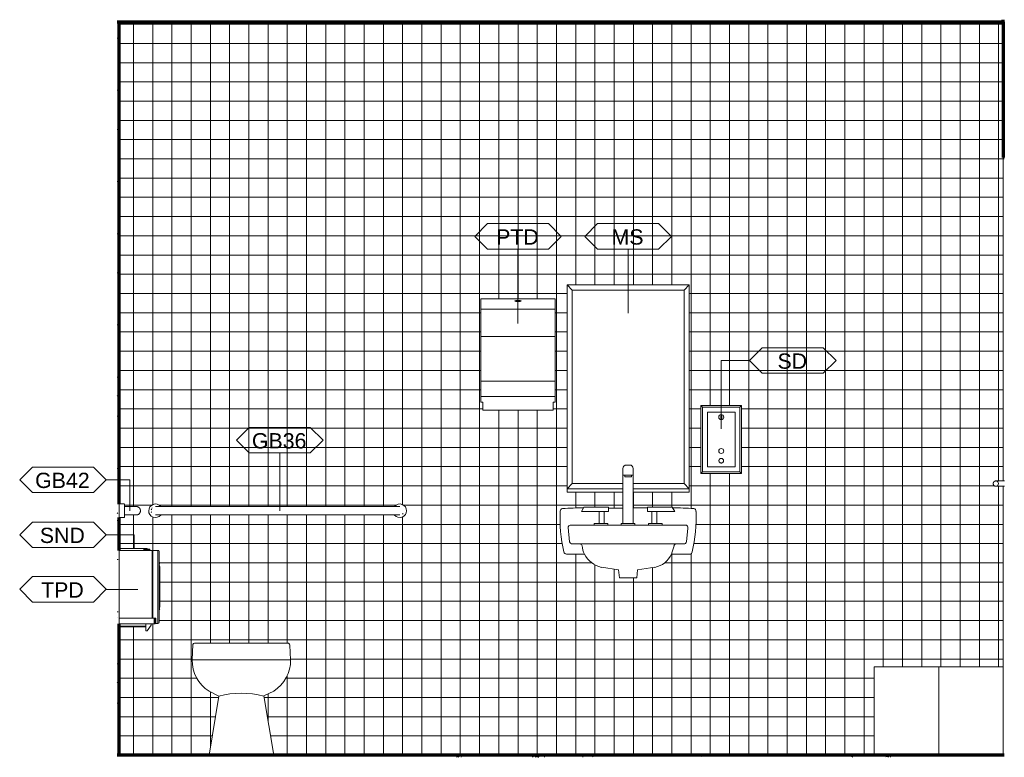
# Model space of a CAD drawing. Header units: inches. Extents: x -3505 to -389, y -427 to 2951.
# Tile 1 of 18: x -1145 to -1000, y 0 to 108. Entities that reach past the tile are written whole.
import ezdxf

# ---------------------------------------------------------------- set-up
doc = ezdxf.new("R2010")
doc.units = ezdxf.units.IN
doc.header["$MEASUREMENT"] = 0
for name, color, linetype, lineweight in [('A-CLNG', 13, 'Continuous', 18), ('A-DOOR', 31, 'Continuous', 13), ('A-FLOR', 192, 'Continuous', 13), ('A-FLOR-PATT', 8, 'Continuous', 70), ('A-GENM', 13, 'Continuous', 9), ('A-WALL-PATT', 111, 'Continuous', 50), ('I-WALL', 2, 'Continuous', 13), ('P-SANR-FIXT', 6, 'Continuous', 9), ('Q-SPCQ', 91, 'Continuous', 9), ('Q-SPCQ-IDEN', 132, 'Continuous', 9), ('S-FNDN', 32, 'Continuous', 18)]:
    doc.layers.add(name, color=color, linetype=linetype, lineweight=lineweight)
doc.styles.add('Arial', font='arial.ttf', dxfattribs={"height": 7})
pattern_1 = [(50, (1688.1657, 0), (6.885997, -0.602097), [0.72, -7.92]), (355, (1688.166, 0), (-1.331756, 7.220547), [0.576, -6.336]), (100.451, (1688.74, -0.05), (5.553629, 6.618191), [0.612, -6.731]), (46.184, (1688.166, 1.92), (10.245642, -1.588925), [1.08, -11.88]), (96.636, (1689.02, 1.788), (8.97244, 9.35152), [0.918, -10.096]), (351.184, (1688.166, 1.92), (8.9732, 9.35123), [0.864, -9.504]), (21, (1689.1257, 1.44), (5.730726, -3.865003), [0.72, -7.92]), (326, (1689.126, 1.44), (2.33581, 6.96088), [0.576, -6.336]), (71.451, (1689.604, 1.118), (8.065876, 3.095948), [0.612, -6.731]), (37.5, (1688.1657, 0), (0.116866, 3.1954784), [0.317, -5.942, 0.317, -6.115, -6.36]), (37.5, (1688.1657, 0), (0.116866, 3.1954784), [-12.691, 0.317, -6.043]), (7.5, (1688.1657, 0), (2.52543, 3.7860247), [0.317, -3.35, 0.317, -5.798, -2.424]), (7.5, (1688.1657, 0), (2.52543, 3.7860247), [-9.782, 0.317, -2.107]), (327.5, (1686.0247, 0), (5.1243685, -0.2161763), [0.317, -2.083, 0.317, -7.171, -9.936]), (327.5, (1686.0247, 0), (5.1243685, -0.2161763), [-9.888, 0.317, -9.619]), (317.5, (1685.0647, 0), (5.598326, 0.96141), [0.317, -2.803, 0.317, -4.656, -7.056]), (317.5, (1685.0647, 0), (5.598326, 0.96141), [-8.093, 0.317, -6.739])]
pattern_2 = [(0, (1688.1657, 0), (7.68, 1.92), [0.317, -5.443, 0.317, -5.443, -30.72]), (0, (1688.1657, 0), (7.68, 1.92), [-11.52, 0.317, -11.203, 0.317, -5.443, -13.44]), (0, (1688.1657, 0), (7.68, 1.92), [-28.8, 0.317, -3.523, 0.317, -9.283]), (120, (1691.0457, 0.96), (-5.5027688, 5.6910751), [0.317, -5.443, 0.317, -5.443, -30.72]), (120, (1691.0457, 0.96), (-5.5027688, 5.6910751), [-11.52, 0.317, -11.203, 0.317, -5.443, -13.44]), (120, (1691.0457, 0.96), (-5.5027688, 5.6910751), [-28.8, 0.317, -3.523, 0.317, -9.283]), (240, (1692.0057, 4.8), (-2.1772312, -7.6110751), [0.317, -5.443, 0.317, -5.443, -30.72]), (240, (1692.0057, 4.8), (-2.1772312, -7.6110751), [-11.52, 0.317, -11.203, 0.317, -5.443, -13.44]), (240, (1692.0057, 4.8), (-2.1772312, -7.6110751), [-28.8, 0.317, -3.523, 0.317, -9.283])]

# ---------------------------------------------------------------- blocks, each defined once
blk = doc.blocks.new('CSA-Toilet-Tankless-2D - Toilet Floor Mounted - Floor-323344-TOILET - NORTH ELEVATION')
at = {"layer": 'P-SANR-FIXT'}
for p, q in [((-2807.35, 14.05), (-2807.24, 16.28)), ((-2807.24, 16.28), (-2807.35, 14.05)), ((-2807.01, 16.51), (-2793.26, 16.51)), ((-2793.28, 16.51), (-2807.01, 16.51)), ((-2792.97, 16.22), (-2792.84, 14.05)), ((-2792.84, 14.05), (-2792.97, 16.22)), ((-2792.84, 14.05), (-2807.35, 14.05)), ((-2803.43, 8.69), (-2804.87, 9.45)), ((-2804.87, 9.45), (-2803.43, 8.69)), ((-2795.32, 9.45), (-2796.79, 8.72)), ((-2796.79, 8.72), (-2795.32, 9.45)), ((-2796.79, 8.72), (-2795.34, 0)), ((-2795.34, 0), (-2796.79, 8.72)), ((-2804.84, 0), (-2803.43, 8.69)), ((-2803.43, 8.69), (-2804.84, 0))]:
    blk.add_line(p, q, dxfattribs=at)
for centre, radius, start, end in [((-2807.01, 16.28), 0.236, 90, 179.9762), ((-2807.01, 16.28), 0.236, 90, 179.9762), ((-2793.28, 16.2), 0.316, 5.0028, 90), ((-2793.26, 16.22), 0.289, 360, 90), ((-2802.07, 13.92), 5.28, 178.686, 237.9928), ((-2802.07, 13.92), 5.28, 178.686, 237.9928), ((-2798.2, 13.97), 5.36, 302.5194, 0.7555), ((-2798.2, 13.97), 5.36, 302.5194, 0.7555), ((-2800.06, -3.81), 12.94, 75.364, 105.0891)]:
    blk.add_arc(centre, radius, start, end, dxfattribs=at)
blk = doc.blocks.new('5R Sink-2D - CSA-Sink-2D-304063-TOILET - NORTH ELEVATION')
at = {"layer": 'P-SANR-FIXT'}
for p, q in [((-2743.87, 36.39), (-2743.87, 42.23)), ((-2743.87, 42.23), (-2743.87, 34.14)), ((-2743.37, 42.73), (-2742.87, 42.73)), ((-2742.87, 42.73), (-2743.37, 42.73)), ((-2742.37, 42.23), (-2742.37, 36.41)), ((-2742.37, 34.14), (-2742.37, 42.23)), ((-2742.37, 41.23), (-2743.87, 41.23)), ((-2743.62, 40.98), (-2743.62, 41.23)), ((-2742.62, 40.98), (-2743.62, 40.98)), ((-2742.62, 41.23), (-2742.62, 40.98)), ((-2752.79, 36.32), (-2749.67, 36.44)), ((-2749.99, 35.89), (-2749.62, 36.53)), ((-2749.67, 36.44), (-2749.62, 36.53)), ((-2749.62, 36.53), (-2745.99, 36.53)), ((-2749.62, 36.53), (-2745.99, 36.53)), ((-2745.99, 36.53), (-2745.99, 36.39)), ((-2745.99, 35.89), (-2745.99, 36.53)), ((-2745.99, 36.39), (-2743.87, 36.39)), ((-2743.87, 36.39), (-2745.99, 36.39)), ((-2742.37, 36.41), (-2740.24, 36.41)), ((-2740.24, 36.41), (-2742.37, 36.41)), ((-2740.24, 36.41), (-2740.24, 36.53)), ((-2740.24, 36.53), (-2736.62, 36.53)), ((-2740.24, 35.89), (-2740.24, 36.53)), ((-2736.62, 36.53), (-2740.24, 36.53)), ((-2736.62, 36.53), (-2736.57, 36.44)), ((-2736.24, 35.89), (-2736.62, 36.53)), ((-2736.57, 36.44), (-2733.44, 36.32)), ((-2745.99, 35.89), (-2749.99, 35.89)), ((-2747.37, 34.14), (-2747.37, 35.89)), ((-2747.37, 34.14), (-2747.37, 34.89)), ((-2746.62, 34.14), (-2746.62, 35.89)), ((-2746.62, 34.14), (-2746.62, 34.89)), ((-2740.24, 35.89), (-2736.24, 35.89)), ((-2739.62, 34.14), (-2739.62, 35.89)), ((-2738.87, 34.14), (-2738.87, 35.89)), ((-2751.74, 31.42), (-2751.94, 33.51)), ((-2751.65, 33.89), (-2734.65, 33.89)), ((-2748.12, 34.14), (-2746.12, 34.14)), ((-2748.12, 33.89), (-2748.12, 34.14)), ((-2746.12, 34.14), (-2746.12, 33.89)), ((-2744.12, 34.14), (-2742.12, 34.14)), ((-2744.12, 34.14), (-2744.12, 33.89)), ((-2742.12, 33.89), (-2742.12, 34.14)), ((-2740.12, 34.14), (-2740.12, 33.89)), ((-2738.12, 34.14), (-2740.12, 34.14)), ((-2738.12, 33.89), (-2738.12, 34.14)), ((-2734.32, 33.42), (-2734.53, 31.43)), ((-2734.91, 31.13), (-2751.35, 31.13)), ((-2749.54, 29.63), (-2752.18, 29.63)), ((-2752.18, 29.63), (-2749.54, 29.63)), ((-2734.06, 29.63), (-2736.73, 29.63)), ((-2736.73, 29.63), (-2734.06, 29.63)), ((-2744.54, 27.31), (-2747.03, 27.67)), ((-2747.03, 27.67), (-2744.54, 27.31)), ((-2739.2, 27.67), (-2741.72, 27.31)), ((-2741.72, 27.31), (-2739.2, 27.67)), ((-2744.4, 26.14), (-2744.54, 27.31)), ((-2744.54, 27.31), (-2744.4, 26.14)), ((-2741.84, 26.14), (-2744.4, 26.14)), ((-2744.4, 26.14), (-2741.84, 26.14)), ((-2741.72, 27.31), (-2741.84, 26.14)), ((-2741.84, 26.14), (-2741.72, 27.31))]:
    blk.add_line(p, q, dxfattribs=at)
for centre, radius, start, end in [((-2743.37, 42.23), 0.5, 90, 180), ((-2743.37, 42.23), 0.5, 90, 180), ((-2742.87, 42.23), 0.5, 360, 90), ((-2742.87, 42.23), 0.5, 360, 90), ((-2752.71, 35.92), 0.412, 102.3169, 177.1544), ((-2752.71, 35.92), 0.412, 102.3135, 177.1578), ((-2743.44, -168.7), 205.24, 91.7379, 92.6113), ((-2742.79, -168.7), 205.24, 87.3887, 88.2621), ((-2733.45, 35.98), 0.343, 348.5442, 87.8254), ((-2733.46, 35.98), 0.345, 348.9809, 87.3887), ((-2731.25, 34.85), 21.89, 177.1544, 192.9411), ((-2731.24, 34.85), 21.9, 177.1578, 192.9377), ((-2755.27, 34.98), 22.18, 346.8913, 2.4033), ((-2755.27, 34.98), 22.18, 346.8913, 2.4033), ((-2751.59, 33.55), 0.352, 99.1919, 185.616), ((-2734.65, 33.55), 0.346, 339.07, 90), ((-2751.35, 31.52), 0.395, 194.9177, 270), ((-2750.37, 30.66), 0.518, 19.6639, 64.5819), ((-2746.51, 31.13), 3.39, 185.1277, 206.375), ((-2747.35, 33.68), 11.36, 339.1186, 345.4944), ((-2735.97, 30.77), 0.389, 115.0255, 171.3207), ((-2734.88, 31.47), 0.347, 264.3507, 354), ((-2752.18, 30.05), 0.424, 193.7406, 270), ((-2752.18, 30.04), 0.416, 192.9377, 270.8029), ((-2746.25, 31.26), 3.68, 206.375, 257.6538), ((-2746.25, 31.26), 3.68, 206.375, 257.6538), ((-2739.85, 31.02), 3.42, 281.0268, 335.9401), ((-2739.85, 31.02), 3.42, 281.0268, 335.9401), ((-2734, 29.94), 0.321, 259.1111, 1.3056), ((-2734, 29.94), 0.321, 259.1111, 1.3056)]:
    blk.add_arc(centre, radius, start, end, dxfattribs=at)
blk = doc.blocks.new('Door-Passage-Single-Flush - 36_ x 84_-580149-TOILET - NORTH ELEVATION')
at = {"layer": 'A-DOOR', "lineweight": 9}
for p, q in [((-2687.68, 40.39), (-2688.34, 40.39)), ((-2688.34, 39.61), (-2687.68, 39.61))]:
    blk.add_line(p, q, dxfattribs=at)
at = {"layer": 'A-DOOR', "lineweight": 9, "flags": 128}
for points in [[(-2689.32, 40), (-2689.32, 40.02), (-2689.32, 40.03), (-2689.32, 40.05), (-2689.32, 40.06), (-2689.32, 40.08), (-2689.31, 40.09), (-2689.31, 40.11), (-2689.3, 40.12), (-2689.3, 40.14), (-2689.29, 40.15), (-2689.29, 40.17), (-2689.28, 40.18), (-2689.27, 40.2), (-2689.26, 40.21), (-2689.25, 40.22), (-2689.25, 40.24), (-2689.24, 40.25), (-2689.23, 40.26), (-2689.21, 40.27), (-2689.2, 40.28), (-2689.19, 40.29), (-2689.18, 40.3), (-2689.17, 40.31), (-2689.16, 40.32), (-2689.14, 40.33), (-2689.13, 40.34), (-2689.11, 40.35), (-2689.1, 40.35), (-2689.09, 40.36), (-2689.07, 40.37), (-2689.06, 40.37), (-2689.04, 40.38), (-2689.03, 40.38), (-2689.01, 40.38), (-2689, 40.39), (-2688.98, 40.39), (-2688.96, 40.39), (-2688.95, 40.39), (-2688.93, 40.39)], [(-2688.93, 39.61), (-2688.94, 39.61), (-2688.96, 39.61), (-2688.98, 39.61), (-2688.99, 39.61), (-2689.01, 39.61), (-2689.02, 39.62), (-2689.04, 39.62), (-2689.05, 39.63), (-2689.07, 39.63), (-2689.08, 39.64), (-2689.1, 39.64), (-2689.11, 39.65), (-2689.12, 39.66), (-2689.14, 39.67), (-2689.15, 39.68), (-2689.16, 39.68), (-2689.18, 39.69), (-2689.19, 39.7), (-2689.2, 39.71), (-2689.21, 39.73), (-2689.22, 39.74), (-2689.23, 39.75), (-2689.24, 39.76), (-2689.25, 39.77), (-2689.26, 39.79), (-2689.27, 39.8), (-2689.28, 39.81), (-2689.28, 39.83), (-2689.29, 39.84), (-2689.3, 39.86), (-2689.3, 39.87), (-2689.31, 39.89), (-2689.31, 39.9), (-2689.31, 39.92), (-2689.32, 39.93), (-2689.32, 39.95), (-2689.32, 39.96), (-2689.32, 39.98), (-2689.32, 40)], [(-2688.93, 40.39), (-2688.92, 40.39), (-2688.92, 40.39), (-2688.92, 40.39), (-2688.91, 40.39), (-2688.91, 40.39), (-2688.9, 40.39), (-2688.89, 40.39), (-2688.88, 40.39), (-2688.87, 40.39), (-2688.86, 40.39), (-2688.85, 40.39), (-2688.84, 40.39), (-2688.83, 40.39), (-2688.81, 40.39), (-2688.8, 40.39), (-2688.78, 40.39), (-2688.77, 40.39), (-2688.75, 40.39), (-2688.73, 40.39), (-2688.71, 40.39), (-2688.7, 40.39), (-2688.68, 40.39), (-2688.66, 40.39), (-2688.64, 40.39), (-2688.62, 40.39), (-2688.6, 40.39), (-2688.57, 40.39), (-2688.55, 40.39), (-2688.53, 40.39), (-2688.51, 40.39), (-2688.49, 40.39), (-2688.46, 40.39), (-2688.44, 40.39), (-2688.42, 40.39), (-2688.39, 40.39), (-2688.37, 40.39), (-2688.35, 40.39), (-2688.34, 40.39)], [(-2688.34, 39.61), (-2688.36, 39.61), (-2688.39, 39.61), (-2688.41, 39.61), (-2688.43, 39.61), (-2688.46, 39.61), (-2688.48, 39.61), (-2688.5, 39.61), (-2688.52, 39.61), (-2688.55, 39.61), (-2688.57, 39.61), (-2688.59, 39.61), (-2688.61, 39.61), (-2688.63, 39.61), (-2688.65, 39.61), (-2688.67, 39.61), (-2688.69, 39.61), (-2688.71, 39.61), (-2688.73, 39.61), (-2688.75, 39.61), (-2688.76, 39.61), (-2688.78, 39.61), (-2688.79, 39.61), (-2688.81, 39.61), (-2688.82, 39.61), (-2688.84, 39.61), (-2688.85, 39.61), (-2688.86, 39.61), (-2688.87, 39.61), (-2688.88, 39.61), (-2688.89, 39.61), (-2688.9, 39.61), (-2688.9, 39.61), (-2688.91, 39.61), (-2688.92, 39.61), (-2688.92, 39.61), (-2688.92, 39.61), (-2688.93, 39.61)]]:
    blk.add_lwpolyline(points, dxfattribs=at)
at = {"layer": 'A-DOOR', "lineweight": 9}
for start, end in [(0, 180), (180, 0)]:
    blk.add_arc((-2688.93, 40), 0.394, start, end, dxfattribs=at)
blk = doc.blocks.new('Dispenser-Toilet_Tissue-Frost_Products_LTD_-Jumbo-169 - Steel-Brushed-Stainless_Steel-470826-TOILET - NORTH ELEVATION')
at = {"layer": 'Q-SPCQ', "color": 7}
for p, q in [((-2818.09, 30.16), (-2813.25, 30.16)), ((-2818.09, 19.33), (-2818.09, 30.16)), ((-2818.09, 30.16), (-2814.45, 30.16)), ((-2813.57, 30.28), (-2814.45, 30.28)), ((-2814.45, 30.16), (-2814.45, 30.28)), ((-2814.37, 30.36), (-2813.65, 30.36)), ((-2813.57, 30.28), (-2813.57, 30.16)), ((-2813.57, 30.16), (-2813.25, 30.16)), ((-2813.25, 30.16), (-2813.25, 20.17)), ((-2813.19, 20.24), (-2813.19, 30.1)), ((-2813.19, 30.1), (-2813.16, 30.1)), ((-2813.16, 30.1), (-2813.16, 30.17)), ((-2813.16, 30.17), (-2812.39, 30.17)), ((-2813.16, 30.1), (-2813.16, 20.17)), ((-2812.39, 30.17), (-2812.39, 19.41)), ((-2812.23, 19.57), (-2812.23, 30.01)), ((-2812.23, 30.01), (-2812.23, 28.51)), ((-2812.23, 28.13), (-2812.23, 27.95)), ((-2812.13, 27.79), (-2812.13, 21.78)), ((-2812.23, 21.33), (-2812.23, 19.57)), ((-2813.25, 20.17), (-2818.09, 20.17)), ((-2818.09, 19.33), (-2812.96, 19.33)), ((-2814.18, 19.33), (-2818.09, 19.33)), ((-2814.18, 18.33), (-2814.18, 19.33)), ((-2813.38, 19.16), (-2813.99, 18.33)), ((-2812.82, 19.33), (-2813.38, 19.33)), ((-2813.38, 19.33), (-2813.38, 19.16)), ((-2813.19, 20.24), (-2813.16, 20.24)), ((-2812.82, 20.17), (-2813.16, 20.17)), ((-2812.96, 20.17), (-2812.96, 19.33)), ((-2812.72, 20.17), (-2812.82, 20.17)), ((-2812.82, 20.17), (-2812.82, 19.33)), ((-2812.72, 19.41), (-2812.72, 20.17)), ((-2812.39, 19.41), (-2812.72, 19.41)), ((-2813.99, 18.33), (-2814.18, 18.33))]:
    blk.add_line(p, q, dxfattribs=at)
for centre, radius, start, end in [((-2814.37, 30.28), 0.08, 90, 180), ((-2813.65, 30.28), 0.08, 0, 90), ((-2813.25, 30.1), 0.06, 0, 90), ((-2812.39, 30.01), 0.16, 0, 90), ((-2812.35, 28.32), 0.22, 0, 56.9443), ((-2812.35, 28.31), 0.22, 303.0557, 0), ((-2812.31, 27.79), 0.18, 0, 63.6122), ((-2812.28, 27.78), 0.146, 3.2903, 71.6054), ((-2812.31, 21.79), 0.18, 296.3929, 0), ((-2812.28, 21.8), 0.147, 288.3843, 356.1266), ((-2812.31, 21.78), 0.18, 316.3849, 0), ((-2812.35, 21.51), 0.22, 303.0557, 0.8097), ((-2812.35, 21.52), 0.22, 359.1903, 39.2698), ((-2813.26, 20.24), 0.0708, 278.7749, 0), ((-2812.39, 19.57), 0.16, 270, 0)]:
    blk.add_arc(centre, radius, start, end, dxfattribs=at)
blk = doc.blocks.new('Toilet Grab Bar - 36_-471212-TOILET - NORTH ELEVATION')
at = {"layer": 'Q-SPCQ'}
for p, q in [((-2777.76, 36.63), (-2811.76, 36.63)), ((-2811.76, 35.38), (-2777.76, 35.38))]:
    blk.add_line(p, q, dxfattribs=at)
at = {"layer": 'Q-SPCQ', "flags": 128}
for points in [[(-2811.76, 36.63), (-2811.8, 36.63), (-2811.84, 36.63), (-2811.88, 36.63), (-2811.92, 36.63), (-2811.96, 36.63), (-2812, 36.63), (-2812.04, 36.63), (-2812.08, 36.63), (-2812.12, 36.63), (-2812.15, 36.63), (-2812.19, 36.63), (-2812.23, 36.63), (-2812.26, 36.63), (-2812.3, 36.63), (-2812.33, 36.63), (-2812.36, 36.63), (-2812.39, 36.63), (-2812.42, 36.63), (-2812.45, 36.63), (-2812.48, 36.63), (-2812.51, 36.63), (-2812.54, 36.63), (-2812.56, 36.63), (-2812.58, 36.63), (-2812.61, 36.63), (-2812.63, 36.63), (-2812.65, 36.63), (-2812.66, 36.63), (-2812.68, 36.63), (-2812.7, 36.63), (-2812.71, 36.63), (-2812.72, 36.63), (-2812.73, 36.63), (-2812.74, 36.63), (-2812.75, 36.63), (-2812.76, 36.63), (-2812.76, 36.63), (-2812.76, 36.63), (-2812.76, 36.63), (-2812.76, 36.63)], [(-2776.76, 36.63), (-2776.77, 36.63), (-2776.77, 36.63), (-2776.77, 36.63), (-2776.78, 36.63), (-2776.78, 36.63), (-2776.79, 36.63), (-2776.8, 36.63), (-2776.82, 36.63), (-2776.83, 36.63), (-2776.84, 36.63), (-2776.86, 36.63), (-2776.88, 36.63), (-2776.9, 36.63), (-2776.92, 36.63), (-2776.94, 36.63), (-2776.96, 36.63), (-2776.99, 36.63), (-2777.01, 36.63), (-2777.04, 36.63), (-2777.07, 36.63), (-2777.1, 36.63), (-2777.13, 36.63), (-2777.16, 36.63), (-2777.19, 36.63), (-2777.22, 36.63), (-2777.26, 36.63), (-2777.29, 36.63), (-2777.33, 36.63), (-2777.37, 36.63), (-2777.4, 36.63), (-2777.44, 36.63), (-2777.48, 36.63), (-2777.52, 36.63), (-2777.56, 36.63), (-2777.59, 36.63), (-2777.63, 36.63), (-2777.67, 36.63), (-2777.71, 36.63), (-2777.75, 36.63), (-2777.76, 36.63)], [(-2812.76, 35.38), (-2812.76, 35.38), (-2812.76, 35.38), (-2812.76, 35.38), (-2812.75, 35.38), (-2812.74, 35.38), (-2812.74, 35.38), (-2812.73, 35.38), (-2812.71, 35.38), (-2812.7, 35.38), (-2812.69, 35.38), (-2812.67, 35.38), (-2812.65, 35.38), (-2812.63, 35.38), (-2812.61, 35.38), (-2812.59, 35.38), (-2812.57, 35.38), (-2812.54, 35.38), (-2812.52, 35.38), (-2812.49, 35.38), (-2812.46, 35.38), (-2812.43, 35.38), (-2812.4, 35.38), (-2812.37, 35.38), (-2812.34, 35.38), (-2812.31, 35.38), (-2812.27, 35.38), (-2812.24, 35.38), (-2812.2, 35.38), (-2812.16, 35.38), (-2812.13, 35.38), (-2812.09, 35.38), (-2812.05, 35.38), (-2812.01, 35.38), (-2811.97, 35.38), (-2811.93, 35.38), (-2811.9, 35.38), (-2811.86, 35.38), (-2811.82, 35.38), (-2811.78, 35.38), (-2811.76, 35.38)], [(-2777.76, 35.38), (-2777.72, 35.38), (-2777.68, 35.38), (-2777.65, 35.38), (-2777.61, 35.38), (-2777.57, 35.38), (-2777.53, 35.38), (-2777.49, 35.38), (-2777.45, 35.38), (-2777.41, 35.38), (-2777.38, 35.38), (-2777.34, 35.38), (-2777.3, 35.38), (-2777.27, 35.38), (-2777.23, 35.38), (-2777.2, 35.38), (-2777.17, 35.38), (-2777.14, 35.38), (-2777.11, 35.38), (-2777.08, 35.38), (-2777.05, 35.38), (-2777.02, 35.38), (-2776.99, 35.38), (-2776.97, 35.38), (-2776.95, 35.38), (-2776.92, 35.38), (-2776.9, 35.38), (-2776.88, 35.38), (-2776.86, 35.38), (-2776.85, 35.38), (-2776.83, 35.38), (-2776.82, 35.38), (-2776.81, 35.38), (-2776.8, 35.38), (-2776.79, 35.38), (-2776.78, 35.38), (-2776.77, 35.38), (-2776.77, 35.38), (-2776.77, 35.38), (-2776.76, 35.38), (-2776.76, 35.38)]]:
    blk.add_lwpolyline(points, dxfattribs=at)
at = {"layer": 'Q-SPCQ'}
for centre, radius, start, end in [((-2812.76, 36), 1, 39.3253, 180), ((-2812.76, 36), 0.625, 154.2857, 167.1429), ((-2812.76, 36), 0.625, 139.2273, 141.4286), ((-2776.76, 36), 1, 0, 140.2553), ((-2812.76, 36), 1, 180, 320.5079), ((-2812.76, 36), 0.625, 192.8571, 205.7143), ((-2776.76, 36), 1, 219.6297, 0), ((-2776.76, 36), 0.625, 308.5714, 321.4286)]:
    blk.add_arc(centre, radius, start, end, dxfattribs=at)
blk = doc.blocks.new('Toilet Grab Bar - 42_-468007-TOILET - NORTH ELEVATION')
at = {"layer": 'Q-SPCQ'}
for p, q in [((-2817.34, 37), (-2818.09, 37)), ((-2817.34, 37), (-2818.09, 37)), ((-2818.09, 36), (-2818.09, 36.97)), ((-2817.34, 36.97), (-2817.34, 36.97)), ((-2817.34, 36.97), (-2817.34, 36)), ((-2816.59, 36.63), (-2817.34, 36.63)), ((-2816.59, 36.63), (-2817.34, 36.63)), ((-2815.85, 36.63), (-2815.85, 36.63)), ((-2818.09, 35.03), (-2818.09, 36)), ((-2818.09, 35), (-2817.34, 35)), ((-2818.09, 35), (-2817.34, 35)), ((-2817.34, 36), (-2817.34, 35.03)), ((-2817.34, 35.38), (-2816.59, 35.38)), ((-2817.34, 35.38), (-2816.59, 35.38)), ((-2817.34, 35.03), (-2817.34, 35.03)), ((-2815.84, 35.38), (-2815.85, 35.38))]:
    blk.add_line(p, q, dxfattribs=at)
at = {"layer": 'Q-SPCQ', "flags": 128}
for points in [[(-2815.59, 36.63), (-2815.59, 36.63), (-2815.6, 36.63), (-2815.6, 36.63), (-2815.61, 36.63), (-2815.61, 36.63), (-2815.62, 36.63), (-2815.63, 36.63), (-2815.64, 36.63), (-2815.66, 36.63), (-2815.67, 36.63), (-2815.69, 36.63), (-2815.71, 36.63), (-2815.72, 36.63), (-2815.75, 36.63), (-2815.77, 36.63), (-2815.79, 36.63), (-2815.82, 36.63), (-2815.84, 36.63), (-2815.87, 36.63), (-2815.9, 36.63), (-2815.93, 36.63), (-2815.96, 36.63), (-2815.99, 36.63), (-2816.02, 36.63), (-2816.05, 36.63), (-2816.09, 36.63), (-2816.12, 36.63), (-2816.16, 36.63), (-2816.19, 36.63), (-2816.23, 36.63), (-2816.27, 36.63), (-2816.31, 36.63), (-2816.34, 36.63), (-2816.38, 36.63), (-2816.42, 36.63), (-2816.46, 36.63), (-2816.5, 36.63), (-2816.54, 36.63), (-2816.58, 36.63), (-2816.59, 36.63)], [(-2816.59, 36.63), (-2816.55, 36.63), (-2816.51, 36.63), (-2816.47, 36.63), (-2816.43, 36.63), (-2816.39, 36.63), (-2816.35, 36.63), (-2816.32, 36.63), (-2816.28, 36.63), (-2816.24, 36.63), (-2816.2, 36.63), (-2816.17, 36.63), (-2816.13, 36.63), (-2816.1, 36.63), (-2816.06, 36.63), (-2816.03, 36.63)], [(-2815.81, 36.63), (-2815.8, 36.63), (-2815.77, 36.63), (-2815.75, 36.63), (-2815.73, 36.63), (-2815.71, 36.63), (-2815.69, 36.63), (-2815.68, 36.63), (-2815.66, 36.63), (-2815.65, 36.63), (-2815.63, 36.63)], [(-2815.62, 36.63), (-2815.61, 36.63), (-2815.61, 36.63), (-2815.6, 36.63), (-2815.6, 36.63), (-2815.59, 36.63), (-2815.59, 36.63), (-2815.59, 36.63)], [(-2815.59, 36.63), (-2815.57, 36.62), (-2815.54, 36.62), (-2815.52, 36.62), (-2815.49, 36.62), (-2815.47, 36.61), (-2815.44, 36.61), (-2815.42, 36.6), (-2815.4, 36.59), (-2815.37, 36.58), (-2815.35, 36.58), (-2815.33, 36.57), (-2815.3, 36.55), (-2815.28, 36.54), (-2815.26, 36.53), (-2815.24, 36.52), (-2815.22, 36.5), (-2815.2, 36.49), (-2815.18, 36.47), (-2815.16, 36.45), (-2815.14, 36.44), (-2815.13, 36.42), (-2815.11, 36.4), (-2815.1, 36.38), (-2815.08, 36.36), (-2815.07, 36.34), (-2815.05, 36.32), (-2815.04, 36.29), (-2815.03, 36.27), (-2815.02, 36.25), (-2815.01, 36.23), (-2815, 36.2), (-2814.99, 36.18), (-2814.99, 36.16), (-2814.98, 36.13), (-2814.98, 36.11), (-2814.97, 36.08), (-2814.97, 36.06), (-2814.97, 36.03), (-2814.97, 36.01)], [(-2816.59, 35.38), (-2816.55, 35.38), (-2816.51, 35.38), (-2816.47, 35.38), (-2816.43, 35.38), (-2816.39, 35.38), (-2816.35, 35.38), (-2816.32, 35.38), (-2816.28, 35.38), (-2816.24, 35.38), (-2816.2, 35.38), (-2816.17, 35.38), (-2816.13, 35.38), (-2816.1, 35.38), (-2816.06, 35.38), (-2816.03, 35.38), (-2816, 35.38), (-2815.96, 35.38), (-2815.93, 35.38), (-2815.9, 35.38), (-2815.88, 35.38), (-2815.85, 35.38), (-2815.82, 35.38), (-2815.8, 35.38), (-2815.77, 35.38), (-2815.75, 35.38), (-2815.73, 35.38), (-2815.71, 35.38), (-2815.69, 35.38), (-2815.68, 35.38), (-2815.66, 35.38), (-2815.65, 35.38), (-2815.63, 35.38), (-2815.62, 35.38), (-2815.61, 35.38), (-2815.61, 35.38), (-2815.6, 35.38), (-2815.6, 35.38), (-2815.59, 35.38), (-2815.59, 35.38), (-2815.59, 35.38)], [(-2815.96, 35.38), (-2815.99, 35.38), (-2816.02, 35.38), (-2816.05, 35.38), (-2816.09, 35.38), (-2816.12, 35.38), (-2816.16, 35.38), (-2816.19, 35.38), (-2816.23, 35.38), (-2816.27, 35.38), (-2816.31, 35.38), (-2816.34, 35.38), (-2816.38, 35.38), (-2816.42, 35.38), (-2816.46, 35.38), (-2816.5, 35.38), (-2816.54, 35.38), (-2816.58, 35.38), (-2816.59, 35.38)], [(-2815.59, 35.38), (-2815.59, 35.38), (-2815.6, 35.38), (-2815.6, 35.38), (-2815.61, 35.38), (-2815.61, 35.38), (-2815.62, 35.38), (-2815.63, 35.38), (-2815.64, 35.38), (-2815.66, 35.38), (-2815.67, 35.38), (-2815.69, 35.38), (-2815.71, 35.38), (-2815.72, 35.38), (-2815.75, 35.38), (-2815.77, 35.38), (-2815.79, 35.38), (-2815.81, 35.38)], [(-2814.97, 36), (-2814.97, 35.98), (-2814.97, 35.95), (-2814.97, 35.93), (-2814.98, 35.9), (-2814.98, 35.88), (-2814.99, 35.85), (-2814.99, 35.83), (-2815, 35.8), (-2815.01, 35.78), (-2815.02, 35.76), (-2815.03, 35.73), (-2815.04, 35.71), (-2815.05, 35.69), (-2815.06, 35.67), (-2815.08, 35.65), (-2815.09, 35.63), (-2815.11, 35.61), (-2815.12, 35.59), (-2815.14, 35.57), (-2815.16, 35.55), (-2815.18, 35.53), (-2815.19, 35.52), (-2815.21, 35.5), (-2815.23, 35.49), (-2815.25, 35.47), (-2815.28, 35.46), (-2815.3, 35.45), (-2815.32, 35.44), (-2815.34, 35.43), (-2815.37, 35.42), (-2815.39, 35.41), (-2815.41, 35.4), (-2815.44, 35.39), (-2815.46, 35.39), (-2815.49, 35.38), (-2815.51, 35.38), (-2815.54, 35.38), (-2815.56, 35.38), (-2815.59, 35.38), (-2815.59, 35.38)]]:
    blk.add_lwpolyline(points, dxfattribs=at)
blk = doc.blocks.new('Bradley-Washroom_Accessories-Napkin_Disposal-4781-15 - Surface-Mounted-471218-TOILET - NORTH ELEVATION')
at = {"layer": 'Q-SPCQ'}
for p, q in [((-2818.03, 30.36), (-2818.09, 30.36)), ((-2818.03, 30.42), (-2815.47, 30.42)), ((-2818.03, 30.36), (-2818.03, 30.42)), ((-2815.47, 30.42), (-2813.97, 30.42)), ((-2813.97, 30.36), (-2813.97, 30.42)), ((-2818.09, 18.98), (-2815.47, 18.98)), ((-2818.03, 18.92), (-2818.03, 18.98)), ((-2815.37, 18.92), (-2818.03, 18.92)), ((-2815.45, 18.98), (-2815.47, 18.98)), ((-2815.45, 18.98), (-2815.37, 18.98)), ((-2815.37, 18.98), (-2814.18, 18.98)), ((-2814.18, 18.92), (-2815.37, 18.92))]:
    blk.add_line(p, q, dxfattribs=at)
blk = doc.blocks.new('Bradley-Washroom_Accessories-Mirrors-7815_Standard - Bradley-Washroom_Accessories-Mirrors-7815_Standard-472465-TOILET - NORTH ELEVATION')
at = {"layer": 'Q-SPCQ'}
for p, q in [((-2734.12, 69.25), (-2752.12, 69.25)), ((-2752.12, 69.25), (-2751.37, 68.5)), ((-2751.37, 68.5), (-2752.12, 69.25)), ((-2752.12, 69.25), (-2752.12, 39.25)), ((-2751.37, 68.5), (-2734.87, 68.5)), ((-2751.37, 40), (-2751.37, 68.5)), ((-2734.87, 68.5), (-2734.12, 69.25)), ((-2734.12, 69.25), (-2734.87, 68.5)), ((-2734.87, 68.5), (-2734.87, 40)), ((-2734.12, 39.25), (-2734.12, 69.25)), ((-2751.37, 40), (-2752.12, 39.25)), ((-2752.12, 39.25), (-2751.37, 40)), ((-2752.12, 39.25), (-2743.87, 39.25)), ((-2752.12, 39.25), (-2752.12, 38.75)), ((-2743.87, 40), (-2751.37, 40)), ((-2734.87, 40), (-2742.37, 40)), ((-2742.37, 39.25), (-2734.12, 39.25)), ((-2734.12, 39.25), (-2734.87, 40)), ((-2734.87, 40), (-2734.12, 39.25)), ((-2734.12, 39.25), (-2734.12, 38.75)), ((-2743.87, 38.75), (-2752.12, 38.75)), ((-2734.12, 38.75), (-2742.37, 38.75))]:
    blk.add_line(p, q, dxfattribs=at)
blk = doc.blocks.new('Sink - Mop - 19_ x 19_-534712-TOILET - NORTH ELEVATION')
at = {"layer": 'P-SANR-FIXT'}
for p, q in [((-2706.84, 13), (-2697.34, 13)), ((-2706.84, 0), (-2706.84, 13)), ((-2697.34, 13), (-2687.84, 13)), ((-2697.34, 0), (-2697.34, 13))]:
    blk.add_line(p, q, dxfattribs=at)
blk = doc.blocks.new('644_Soap_Dispenser - 644-535335-TOILET - NORTH ELEVATION')
at = {"layer": 'A-GENM'}
for p, q in [((-2731.42, 42.47), (-2731.42, 50.53)), ((-2731.42, 50.53), (-2727.36, 50.53)), ((-2727.36, 50.53), (-2727.36, 42.47)), ((-2727.36, 42.47), (-2731.42, 42.47))]:
    blk.add_line(p, q, dxfattribs=at)
at = {"layer": 'Q-SPCQ'}
for p, q in [((-2732.39, 51.5), (-2726.39, 51.5)), ((-2732.39, 41.5), (-2732.39, 51.5)), ((-2732.15, 51.26), (-2732.39, 51.5)), ((-2726.63, 51.26), (-2732.15, 51.26)), ((-2732.15, 51.26), (-2732.15, 41.74)), ((-2726.39, 51.5), (-2726.63, 51.26)), ((-2726.63, 41.74), (-2726.63, 51.26)), ((-2726.39, 51.5), (-2726.39, 41.5)), ((-2731.42, 50.53), (-2727.36, 50.53)), ((-2731.42, 50.53), (-2731.42, 42.47)), ((-2729.45, 50.02), (-2729.32, 50.02)), ((-2729.45, 49.58), (-2729.45, 50.02)), ((-2729.32, 49.58), (-2729.45, 49.58)), ((-2729.32, 50.02), (-2729.32, 49.58)), ((-2727.36, 50.53), (-2727.36, 42.47)), ((-2727.36, 42.47), (-2731.42, 42.47)), ((-2732.15, 41.74), (-2732.39, 41.5)), ((-2726.39, 41.5), (-2732.39, 41.5)), ((-2732.15, 41.74), (-2726.63, 41.74)), ((-2726.63, 41.74), (-2726.39, 41.5))]:
    blk.add_line(p, q, dxfattribs=at)
at = {"layer": 'Q-SPCQ', "flags": 128}
for points in [[(-2729.39, 43.72), (-2729.41, 43.72), (-2729.42, 43.72), (-2729.43, 43.72), (-2729.45, 43.71), (-2729.46, 43.71), (-2729.47, 43.71), (-2729.49, 43.71), (-2729.5, 43.7), (-2729.51, 43.7), (-2729.53, 43.69), (-2729.54, 43.69), (-2729.55, 43.68), (-2729.56, 43.67), (-2729.57, 43.67), (-2729.59, 43.66), (-2729.6, 43.65), (-2729.61, 43.64), (-2729.62, 43.63), (-2729.63, 43.62), (-2729.64, 43.61), (-2729.65, 43.6), (-2729.66, 43.59), (-2729.67, 43.58), (-2729.67, 43.57), (-2729.68, 43.56), (-2729.69, 43.55), (-2729.7, 43.54), (-2729.7, 43.52), (-2729.71, 43.51), (-2729.71, 43.5), (-2729.72, 43.49), (-2729.72, 43.47), (-2729.73, 43.46), (-2729.73, 43.45), (-2729.73, 43.43), (-2729.73, 43.42), (-2729.73, 43.41), (-2729.74, 43.39), (-2729.74, 43.38), (-2729.74, 43.36), (-2729.74, 43.35), (-2729.73, 43.34), (-2729.73, 43.32), (-2729.73, 43.31), (-2729.73, 43.3), (-2729.72, 43.28), (-2729.72, 43.27), (-2729.72, 43.26), (-2729.71, 43.24), (-2729.7, 43.23), (-2729.7, 43.22), (-2729.69, 43.21), (-2729.69, 43.19), (-2729.68, 43.18), (-2729.67, 43.17), (-2729.66, 43.16), (-2729.65, 43.15), (-2729.64, 43.14), (-2729.63, 43.13), (-2729.62, 43.12), (-2729.61, 43.11), (-2729.6, 43.1), (-2729.59, 43.09), (-2729.58, 43.09), (-2729.57, 43.08), (-2729.56, 43.07), (-2729.54, 43.07), (-2729.53, 43.06), (-2729.52, 43.05), (-2729.51, 43.05), (-2729.49, 43.05), (-2729.48, 43.04), (-2729.47, 43.04), (-2729.45, 43.04), (-2729.44, 43.03), (-2729.43, 43.03), (-2729.41, 43.03), (-2729.4, 43.03), (-2729.39, 43.03)], [(-2729.39, 43.03), (-2729.38, 43.03), (-2729.36, 43.03), (-2729.35, 43.03), (-2729.34, 43.03), (-2729.32, 43.04), (-2729.31, 43.04), (-2729.3, 43.04), (-2729.28, 43.05), (-2729.27, 43.05), (-2729.26, 43.06), (-2729.24, 43.06), (-2729.23, 43.07), (-2729.22, 43.08), (-2729.21, 43.08), (-2729.2, 43.09), (-2729.19, 43.1), (-2729.18, 43.11), (-2729.16, 43.12), (-2729.15, 43.12), (-2729.14, 43.13), (-2729.14, 43.14), (-2729.13, 43.15), (-2729.12, 43.17), (-2729.11, 43.18), (-2729.1, 43.19), (-2729.09, 43.2), (-2729.09, 43.21), (-2729.08, 43.22), (-2729.08, 43.24), (-2729.07, 43.25), (-2729.07, 43.26), (-2729.06, 43.28), (-2729.06, 43.29), (-2729.05, 43.3), (-2729.05, 43.32), (-2729.05, 43.33), (-2729.05, 43.34), (-2729.05, 43.36), (-2729.05, 43.37), (-2729.05, 43.38), (-2729.05, 43.4), (-2729.05, 43.41), (-2729.05, 43.43), (-2729.05, 43.44), (-2729.06, 43.45), (-2729.06, 43.47), (-2729.06, 43.48), (-2729.07, 43.49), (-2729.07, 43.51), (-2729.08, 43.52), (-2729.08, 43.53), (-2729.09, 43.54), (-2729.1, 43.55), (-2729.11, 43.57), (-2729.11, 43.58), (-2729.12, 43.59), (-2729.13, 43.6), (-2729.14, 43.61), (-2729.15, 43.62), (-2729.16, 43.63), (-2729.17, 43.64), (-2729.18, 43.65), (-2729.19, 43.65), (-2729.2, 43.66), (-2729.21, 43.67), (-2729.23, 43.68), (-2729.24, 43.68), (-2729.25, 43.69), (-2729.26, 43.69), (-2729.28, 43.7), (-2729.29, 43.7), (-2729.3, 43.71), (-2729.32, 43.71), (-2729.33, 43.71), (-2729.34, 43.72), (-2729.36, 43.72), (-2729.37, 43.72), (-2729.38, 43.72), (-2729.39, 43.72)]]:
    blk.add_lwpolyline(points, dxfattribs=at)
at = {"layer": 'Q-SPCQ'}
for centre, radius, start, end in [((-2729.39, 49.8), 0.369, 0, 180), ((-2729.39, 49.8), 0.369, 180, 0), ((-2729.39, 44.8), 0.369, 0, 180), ((-2729.39, 44.8), 0.369, 360, 180), ((-2729.39, 44.8), 0.369, 0, 180), ((-2729.39, 44.8), 0.369, 180, 0), ((-2729.39, 44.8), 0.369, 180, 360), ((-2729.39, 44.8), 0.369, 180, 0), ((-2729.39, 43.37), 0.344, 90, 270), ((-2729.39, 43.37), 0.344, 270, 90)]:
    blk.add_arc(centre, radius, start, end, dxfattribs=at)
blk = doc.blocks.new('Towel_Dispenser-Bradley_Corp-2482-11 - Towel_Dispenser-Bradley_Corp-2482-11-535336-TOILET - NORTH ELEVATION')
at = {"layer": 'Q-SPCQ'}
for p, q in [((-2764.84, 51.97), (-2764.84, 67.2)), ((-2764.84, 67.2), (-2753.84, 67.2)), ((-2753.84, 67.2), (-2753.84, 51.97)), ((-2764.84, 65.7), (-2753.84, 65.7)), ((-2753.84, 61.64), (-2764.84, 61.64)), ((-2753.84, 55.1), (-2764.84, 55.1)), ((-2753.84, 52.81), (-2764.84, 52.81)), ((-2764.53, 51.97), (-2764.84, 51.97)), ((-2764.53, 50.81), (-2764.53, 51.97)), ((-2754.15, 50.81), (-2764.53, 50.81)), ((-2754.15, 51.97), (-2754.15, 50.81)), ((-2753.84, 51.97), (-2754.15, 51.97))]:
    blk.add_line(p, q, dxfattribs=at)
for major_axis in [(0.461, 0), (0.301, 0)]:
    blk.add_ellipse((-2759.34, 66.88), major_axis=major_axis, ratio=0.190809, dxfattribs=at)
blk = doc.blocks.new('FFE-Specialty Equipment Tag NCS - Boxed-467042-TOILET - NORTH ELEVATION')
at = {"layer": 'Q-SPCQ-IDEN'}
for p, q in [((-2798.95, 48.27), (-2800.82, 46.4)), ((-2798.95, 48.27), (-2789.95, 48.27)), ((-2789.95, 48.27), (-2788.07, 46.4)), ((-2798.95, 44.52), (-2800.82, 46.4)), ((-2789.95, 44.52), (-2788.07, 46.4)), ((-2789.95, 44.52), (-2798.95, 44.52))]:
    blk.add_line(p, q, dxfattribs=at)

msp = doc.modelspace()

# ---------------------------------------------------------------- hatches: boundary and pattern name
at = {"layer": 'A-FLOR-PATT', "lineweight": 9}
h = msp.add_hatch(dxfattribs=at)
h.set_pattern_fill('FP4_12', color=256, style=0, pattern_type=2)
h.set_pattern_definition(pattern_1)
h.paths.add_polyline_path([(-1007.687814, -0.307937), (-999.518109, -0.307937), (-999.518109, 0), (-1111.426901, 0), (-1111.426901, -0.307937), (-1009.73024, -0.307937)])
at = {"layer": 'A-WALL-PATT', "lineweight": 9}
h = msp.add_hatch(dxfattribs=at)
h.set_pattern_fill('FP4_14', color=256, style=0, pattern_type=2)
h.set_pattern_definition(pattern_2)
h.paths.add_polyline_path([(-1130.233385, 0), (-1129.926901, 0), (-1129.926901, 108), (-1130.233385, 108), (-1130.233385, 13.270192)])
h = msp.add_hatch(dxfattribs=at)
h.set_pattern_fill('FP4_14', color=256, style=0, pattern_type=2)
h.set_pattern_definition(pattern_2)
h.paths.add_polyline_path([(-999.518109, 88), (-999.518109, 108.317095), (-999.676901, 108.317095), (-999.676901, 88)])
at = {"layer": 'I-WALL'}
h = msp.add_hatch(dxfattribs=at)
h.set_pattern_fill('FP4_13', color=256, style=0, pattern_type=2)
h.set_pattern_definition([(0, (1688.1657, 0), (0, 2.833), []), (90, (1688.1657, 0), (-2.833, 2e-16), [])])
h.paths.add_polyline_path([(-1129.926901, 0), (-1116.6778, 0), (-1115.259568, 8.689632), (-1116.704063, 9.450959), (-1117.261886, 9.85313), (-1117.755656, 10.31538), (-1118.188681, 10.842307), (-1118.551032, 11.420118), (-1118.842838, 12.066169), (-1119.037228, 12.691606), (-1119.152241, 13.358131), (-1119.181866, 14.045176), (-1119.071135, 16.33781), (-1119.04751, 16.394797), (-1119.009944, 16.443729), (-1118.960996, 16.481275), (-1118.904, 16.504876), (-1118.842838, 16.512926), (-1105.014894, 16.503086), (-1104.945246, 16.474237), (-1104.885438, 16.428345), (-1104.839545, 16.368536), (-1104.810696, 16.298888), (-1104.800856, 16.224147), (-1104.669538, 14.045176), (-1104.704949, 13.359554), (-1104.824003, 12.694484), (-1105.028663, 12.044871), (-1105.313041, 11.425992), (-1105.674427, 10.848686), (-1106.105245, 10.321166), (-1106.595956, 9.856735), (-1107.176003, 9.437833), (-1108.620499, 8.715885), (-1107.176003, 0), (-1018.676901, 0), (-1018.676901, 13), (-999.676901, 13), (-999.676901, 39.606299), (-1000.799782, 39.616017), (-1000.960366, 39.659045), (-1001.10447, 39.80315), (-1001.157216, 40), (-1001.10447, 40.19685), (-1000.960366, 40.340955), (-1000.745548, 40.388886), (-1000.74006, 40.387416), (-1000.661618, 40.392055), (-1000.347586, 40.386101), (-1000.283146, 40.390972), (-1000.028716, 40.393701), (-999.676901, 40.393701), (-999.676901, 108), (-1129.926901, 108), (-1129.926901, 36.974928), (-1129.176901, 36.974928), (-1129.176901, 36.60933), (-1128.280038, 36.619497), (-1128.140462, 36.622763), (-1127.740504, 36.623971), (-1127.31944, 36.612493), (-1127.283447, 36.607601), (-1127.133053, 36.537073), (-1127.029388, 36.479279), (-1126.94341, 36.364299), (-1126.898702, 36.314948), (-1126.863796, 36.271177), (-1126.801901, 36), (-1126.874113, 35.715885), (-1126.934606, 35.64626), (-1127.010754, 35.540595), (-1127.044031, 35.508076), (-1127.315991, 35.387274), (-1127.462826, 35.37895), (-1127.827929, 35.377356), (-1128.426901, 35.39067), (-1129.176901, 35.39067), (-1129.176901, 35.025072), (-1129.926901, 35.025072), (-1129.926901, 30.36), (-1129.864401, 30.36), (-1129.864058, 30.4225), (-1125.801901, 30.4225), (-1125.801901, 30.36), (-1125.487991, 30.36), (-1125.418709, 30.32), (-1125.407991, 30.28), (-1125.407991, 30.16), (-1125.086901, 30.16), (-1125.028946, 30.115529), (-1125.026901, 30.1), (-1124.996156, 30.1), (-1124.996156, 30.165601), (-1124.185232, 30.16), (-1124.099386, 30.1), (-1124.072353, 30.047012), (-1124.066901, 29.948854), (-1124.066901, 28.505601), (-1124.025242, 28.470428), (-1123.985183, 28.404791), (-1123.96954, 28.33855), (-1123.966901, 28.314992), (-1123.973657, 28.26089), (-1123.993511, 28.210111), (-1124.025242, 28.165774), (-1124.066901, 28.130601), (-1124.066901, 27.952215), (-1124.005384, 27.902203), (-1123.971321, 27.830611), (-1123.966901, 27.79097), (-1123.972665, 21.739445), (-1124.002789, 21.679212), (-1124.016583, 21.660464), (-1123.988448, 21.615713), (-1123.967879, 21.527399), (-1123.966923, 21.518101), (-1123.973096, 21.463153), (-1124.016583, 21.377837), (-1124.024715, 21.366346), (-1124.066901, 21.330601), (-1124.072353, 19.528589), (-1124.113764, 19.456863), (-1124.18549, 19.415452), (-1124.226901, 19.41), (-1124.551901, 19.41), (-1124.551901, 20.167959), (-1124.651901, 20.167959), (-1124.651901, 19.33), (-1125.215209, 19.33), (-1125.215209, 19.158583), (-1125.826854, 18.33), (-1126.015209, 18.33), (-1126.015209, 18.9225), (-1129.864401, 18.9225), (-1129.864401, 18.985), (-1129.926901, 18.985), (-1129.926901, 8.689632)])
h.paths.add_polyline_path([(-1053.672957, 26.140132), (-1056.229827, 26.140132), (-1056.376774, 27.314541), (-1058.867804, 27.666864), (-1059.646196, 27.931184), (-1060.346537, 28.361628), (-1060.933912, 28.936736), (-1061.379038, 29.627838), (-1064.104127, 29.638217), (-1064.192752, 29.668845), (-1064.272467, 29.718222), (-1064.339365, 29.783927), (-1064.390167, 29.862741), (-1064.422385, 29.950801), (-1064.709585, 31.434385), (-1064.893486, 32.927094), (-1064.974089, 34.428927), (-1064.951392, 35.939884), (-1064.932168, 36.045361), (-1064.875747, 36.154819), (-1064.81706, 36.224108), (-1064.728986, 36.285248), (-1064.62811, 36.321567), (-1061.50167, 36.440283), (-1061.452769, 36.52777), (-1057.827769, 36.52777), (-1057.827769, 36.39263), (-1055.702769, 36.39263), (-1055.702769, 38.75), (-1063.951392, 38.75), (-1063.951392, 69.25), (-1045.951392, 69.25), (-1045.951392, 38.75), (-1054.202769, 38.75), (-1054.202769, 36.409658), (-1052.077769, 36.409658), (-1052.077769, 36.52777), (-1048.452769, 36.52777), (-1048.401115, 36.440283), (-1045.191056, 36.307924), (-1045.113329, 36.27421), (-1045.028594, 36.200052), (-1044.993856, 36.155883), (-1044.952402, 36.038086), (-1044.944945, 35.995002), (-1044.951392, 35.910524), (-1044.939494, 34.406398), (-1045.028594, 32.911736), (-1045.218693, 31.426537), (-1045.547048, 29.793108), (-1045.594122, 29.726358), (-1045.6565, 29.673628), (-1045.730156, 29.638324), (-1045.810332, 29.622725), (-1045.891851, 29.627838), (-1048.568238, 29.627838), (-1048.988008, 28.927121), (-1049.562079, 28.346042), (-1050.25765, 27.9178), (-1051.03498, 27.666864), (-1053.5554, 27.314541), (-1053.602068, 26.848321)])
h.paths.add_polyline_path([(-1124.376597, 35.025072), (-1124.821638, 35.025072), (-1125.222607, 35.218169), (-1125.500086, 35.566116), (-1125.599118, 36), (-1125.500086, 36.433884), (-1125.222607, 36.781831), (-1124.821638, 36.974928), (-1124.376597, 36.974928), (-1123.975628, 36.781831), (-1123.830637, 36.617548), (-1123.460042, 36.60933), (-1089.541996, 36.613284), (-1089.348171, 36.624379), (-1089.222607, 36.781831), (-1088.821638, 36.974928), (-1088.363648, 36.968692), (-1087.975628, 36.781831), (-1087.698149, 36.433884), (-1087.599118, 36), (-1087.698149, 35.566116), (-1087.975628, 35.218169), (-1088.376597, 35.025072), (-1088.821638, 35.025072), (-1089.222607, 35.218169), (-1089.356601, 35.377751), (-1089.599118, 35.39067), (-1123.757881, 35.382447), (-1123.848825, 35.377174), (-1123.975628, 35.218169), (-1124.106107, 35.155333)])
h.paths.add_polyline_path([(-1000.55933, 39.666381), (-1000.485127, 39.721612), (-1000.467425, 39.758285), (-1000.545223, 39.680488)])
h.paths.add_polyline_path([(-1000.422561, 39.80315), (-1000.413465, 39.825108), (-1000.418028, 39.820068)])
h.paths.add_polyline_path([(-1000.422561, 40.19685), (-1000.485127, 40.278388), (-1000.504099, 40.278388), (-1000.427446, 40.201735)])
h.paths.add_polyline_path([(-1000.648186, 40.362798), (-1000.689101, 40.378709), (-1000.689101, 40.373761), (-1000.661618, 40.366397)])
h.paths.add_polyline_path([(-1038.240126, 41.5), (-1044.225883, 41.5), (-1044.225883, 51.5), (-1038.225883, 51.5), (-1038.229249, 41.5)])
h.paths.add_polyline_path([(-1065.985495, 50.81036), (-1076.368308, 50.81036), (-1076.368308, 51.968294), (-1076.676901, 51.968294), (-1076.676901, 67.197538), (-1065.676901, 67.197538), (-1065.676901, 51.968294), (-1065.985495, 51.968294)])
at = {"layer": 'S-FNDN', "lineweight": 9}
h = msp.add_hatch(dxfattribs=at)
h.set_pattern_fill('FP4_12', color=256, style=0, pattern_type=2)
h.set_pattern_definition(pattern_1)
h.paths.add_polyline_path([(-1130.233385, -0.307937), (-1111.426901, -0.307937), (-1111.426901, 0), (-1130.233385, 0)])

# ---------------------------------------------------------------- linework, layer by layer
at = {"layer": 'A-CLNG', "lineweight": 70}
for p, q in [((-1130.233385, 108), (-999.676901, 108)), ((-999.676901, 108), (-999.676901, 108.317095))]:
    msp.add_line(p, q, dxfattribs=at)
at = {"layer": 'A-FLOR', "lineweight": 70}
msp.add_line((-999.518109, 0), (-1111.426901, 0), dxfattribs=at)
at = {"layer": 'I-WALL', "lineweight": 70}
for p, q in [((-1129.926901, 36.974928), (-1129.926901, 108)), ((-999.676901, 108), (-999.676901, 88)), ((-999.676901, 88), (-999.518109, 88)), ((-1129.926901, 30.16), (-1129.926901, 35.025072)), ((-1129.926901, 0), (-1129.926901, 19.33))]:
    msp.add_line(p, q, dxfattribs=at)
at = {"layer": 'I-WALL'}
for p, q in [((-999.676901, 40.393701), (-999.676901, 88)), ((-999.676901, 0), (-999.676901, 39.606299))]:
    msp.add_line(p, q, dxfattribs=at)
at = {"layer": 'Q-SPCQ-IDEN'}
for p, q in [((-1071.176901, 63.563748), (-1071.176901, 74.50129)), ((-1054.951392, 65.091503), (-1054.951392, 74.50129)), ((-1041.227926, 58.118988), (-1037.061268, 58.118988)), ((-1041.227926, 48.073114), (-1041.227926, 58.118988)), ((-1106.283644, 36.001466), (-1106.283644, 44.488665)), ((-1128.364401, 40.552325), (-1131.849939, 40.552325)), ((-1128.364401, 36.001466), (-1128.364401, 40.552325)), ((-1127.749172, 32.452224), (-1131.849939, 32.452224)), ((-1127.749172, 30.4225), (-1127.749172, 32.452224)), ((-1127.197022, 24.411162), (-1131.849939, 24.411162))]:
    msp.add_line(p, q, dxfattribs=at)
at = {"layer": 'S-FNDN', "lineweight": 70}
msp.add_line((-1111.426901, 0), (-1130.233385, 0), dxfattribs=at)

# ---------------------------------------------------------------- block references
at = {"layer": 'A-DOOR', "lineweight": 9}
msp.add_blockref('Door-Passage-Single-Flush - 36_ x 84_-580149-TOILET - NORTH ELEVATION', (1688.165704, 0), dxfattribs=at)
at = {"layer": 'P-SANR-FIXT'}
for name in ['5R Sink-2D - CSA-Sink-2D-304063-TOILET - NORTH ELEVATION', 'CSA-Toilet-Tankless-2D - Toilet Floor Mounted - Floor-323344-TOILET - NORTH ELEVATION', 'Sink - Mop - 19_ x 19_-534712-TOILET - NORTH ELEVATION']:
    msp.add_blockref(name, (1688.165704, 0), dxfattribs=at)
at = {"layer": 'Q-SPCQ'}
for name in ['Bradley-Washroom_Accessories-Mirrors-7815_Standard - Bradley-Washroom_Accessories-Mirrors-7815_Standard-472465-TOILET - NORTH ELEVATION', 'Towel_Dispenser-Bradley_Corp-2482-11 - Towel_Dispenser-Bradley_Corp-2482-11-535336-TOILET - NORTH ELEVATION', '644_Soap_Dispenser - 644-535335-TOILET - NORTH ELEVATION', 'Toilet Grab Bar - 42_-468007-TOILET - NORTH ELEVATION', 'Toilet Grab Bar - 36_-471212-TOILET - NORTH ELEVATION', 'Bradley-Washroom_Accessories-Napkin_Disposal-4781-15 - Surface-Mounted-471218-TOILET - NORTH ELEVATION']:
    msp.add_blockref(name, (1688.165704, 0), dxfattribs=at)
at = {"layer": 'Q-SPCQ', "color": 7}
msp.add_blockref('Dispenser-Toilet_Tissue-Frost_Products_LTD_-Jumbo-169 - Steel-Brushed-Stainless_Steel-470826-TOILET - NORTH ELEVATION', (1688.165704, 0), dxfattribs=at)
at = {"layer": 'Q-SPCQ-IDEN'}
for p in [(1723.272447, 30.012626), (1739.497956, 30.012626), (1763.76308, 11.7374), (1688.165704, 0), (1656.22441, -5.829263), (1656.22441, -13.929364), (1656.22441, -21.970426)]:
    msp.add_blockref('FFE-Specialty Equipment Tag NCS - Boxed-467042-TOILET - NORTH ELEVATION', p, dxfattribs=at)

# ---------------------------------------------------------------- texts
at = {"layer": 'Q-SPCQ-IDEN', "char_height": 2.25, "attachment_point": 1, "style": 'Arial'}
for s, insert, width in [('PTD', (-1074.398257, 77.442137), 7.7265), ('MS', (-1057.39322, 77.442137), 5.83275), ('SD', (-1032.93912, 59.166911), 5.37825), ('GB36', (-1110.38374, 47.429511), 9.8475), ('GB42', (-1142.325034, 41.600248), 9.8475), ('SND', (-1141.63527, 33.500147), 8.181), ('TPD', (-1141.446294, 25.459085), 7.7265)]:
    msp.add_mtext(s, dxfattribs=dict(at, insert=insert, width=width))

doc.saveas('drawing.dxf')
